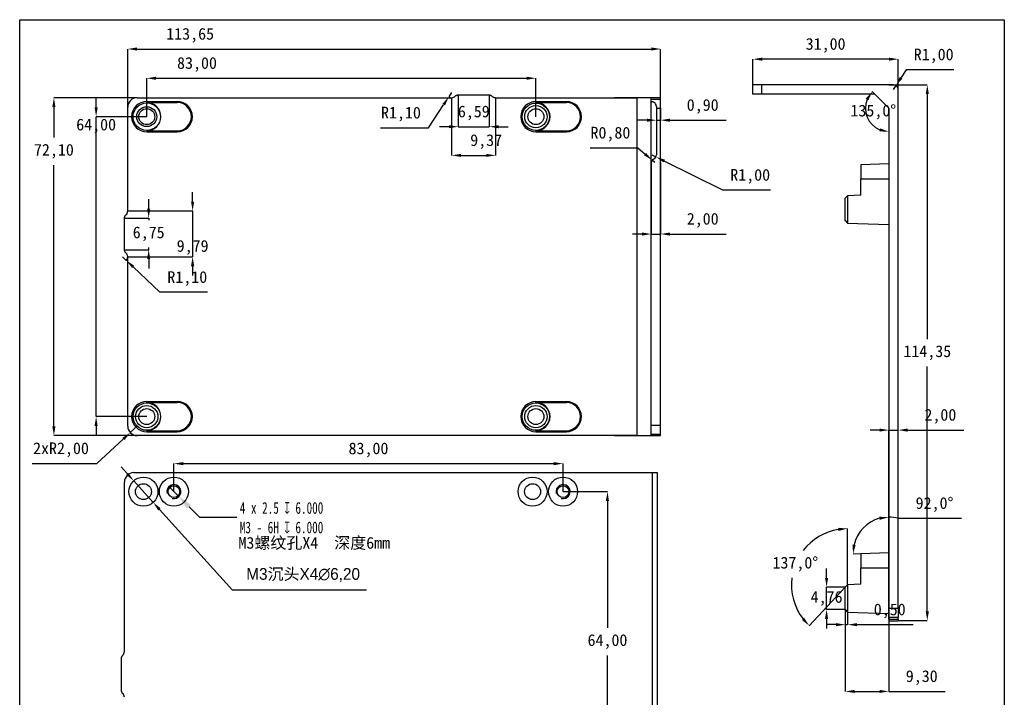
# Model space of a CAD drawing. Header units: millimetres. Extents: x 2 to 212, y 3 to 300.
# Tile 9 of 9: x 2 to 212, y 155 to 300. Entities that reach past the tile are written whole.
import ezdxf

# ---------------------------------------------------------------- set-up
doc = ezdxf.new("R2010")
doc.units = ezdxf.units.MM
doc.header["$PDSIZE"] = -1
doc.styles.add('SLDTEXTSTYLE1', font='TXT', dxfattribs={"width": 0.7})
doc.styles.add('标注2.5', font='simhei.ttf', dxfattribs={"height": 2.5})
doc.dimstyles.new('SLDDIMSTYLE0', dxfattribs={"dimtxt": 2.5, "dimasz": 3.302, "dimexe": 0, "dimexo": 0.0625, "dimtad": 0, "dimtih": 1, "dimtoh": 1, "dimdec": 6, "dimrnd": 1e-09, "dimzin": 12, "dimdsep": 46, "dimtxsty": 'SLDTEXTSTYLE1', "dimblk1": 'NONE', "dimsah": 1, "dimcen": 0, "dimadec": 0, "dimazin": 3, "dimtfac": 1, "dimtdec": 3, "dimtmove": 0, "dimatfit": 3, "dimldrblk": 'NONE', "dimfxl": 1, "dimfrac": 2, "dimtolj": 1, "dimtzin": 12, "dimarcsym": 0})
doc.dimstyles.new('标注绿色', dxfattribs={"dimtxt": 2.5, "dimasz": 2, "dimexe": 0, "dimexo": 0, "dimgap": 1.524, "dimtad": 1, "dimtih": 1, "dimtoh": 1, "dimzin": 1, "dimtxsty": '标注2.5', "dimcen": 2.5, "dimclrd": 3, "dimclre": 3, "dimclrt": 3, "dimadec": 1, "dimazin": 0, "dimtfac": 1, "dimtmove": 0, "dimatfit": 3, "dimfxl": 1, "dimtzin": 1, "dimarcsym": 0})

# ---------------------------------------------------------------- blocks, each defined once
blk = doc.blocks.new('*D55')
at = {"color": 0, "linetype": 'Continuous', "lineweight": -2, "transparency": 16777216}
for p, q in [((34.02, 199.71), (35.79, 197.95)), ((40.46, 193.28), (38.13, 195.61)), ((48.34, 193.28), (40.46, 193.28))]:
    blk.add_line(p, q, dxfattribs=at)
at = {"color": 0, "linetype": 'Continuous', "transparency": 16777216}
blk.add_solid([(38.52, 196), (37.74, 195.22), (35.79, 197.95)], dxfattribs=at)
at = {"layer": 'Defpoints', "color": 0, "linetype": 'Continuous', "transparency": 16777216}
for p in [(34.02, 199.71), (35.79, 197.95)]:
    blk.add_point(p, dxfattribs=at)
at = {"color": 0, "linetype": 'Continuous', "lineweight": -3, "transparency": 16777216, "insert": (48.96, 196.61), "char_height": 2.5, "attachment_point": 1, "style": 'SLDTEXTSTYLE1'}
blk.add_mtext('\\A1;4 x 2.5 {\\fGDT;x} 6.000\\PM3 - 6H {\\fGDT;x} 6.000\\P', dxfattribs=at)
blk = doc.blocks.new('_None')
blk = doc.blocks.new('*D56')
at = {"color": 3, "lineweight": -2, "transparency": 16777216}
for p, q in [((25.06, 280.89), (25.06, 293.28)), ((27.06, 293.28), (136.71, 293.28)), ((138.71, 280.89), (138.71, 293.28))]:
    blk.add_line(p, q, dxfattribs=at)
at = {"color": 3, "transparency": 16777216}
for points in [[(27.06, 293.61), (27.06, 292.94), (25.06, 293.28)], [(136.71, 293.61), (136.71, 292.94), (138.71, 293.28)]]:
    blk.add_solid(points, dxfattribs=at)
at = {"layer": 'Defpoints', "color": 0, "transparency": 16777216}
for p in [(138.71, 293.28), (25.06, 280.89), (138.71, 280.89)]:
    blk.add_point(p, dxfattribs=at)
at = {"color": 3, "transparency": 16777216, "insert": (38.37, 296.2), "char_height": 2.5, "attachment_point": 5, "style": '标注2.5'}
blk.add_mtext('113,65', dxfattribs=at)
blk = doc.blocks.new('*D57')
at = {"color": 3, "lineweight": -2, "transparency": 16777216}
for p, q in [((27.06, 282.89), (9.31, 282.89)), ((9.31, 280.89), (9.31, 274.38)), ((9.31, 212.79), (9.31, 268.51)), ((27.06, 210.79), (9.31, 210.79))]:
    blk.add_line(p, q, dxfattribs=at)
at = {"color": 3, "transparency": 16777216}
for points in [[(8.97, 280.89), (9.64, 280.89), (9.31, 282.89)], [(8.97, 212.79), (9.64, 212.79), (9.31, 210.79)]]:
    blk.add_solid(points, dxfattribs=at)
at = {"layer": 'Defpoints', "color": 0, "transparency": 16777216}
for p in [(27.06, 282.89), (9.31, 210.79), (27.06, 210.79)]:
    blk.add_point(p, dxfattribs=at)
at = {"color": 3, "transparency": 16777216, "insert": (9.31, 271.45), "char_height": 2.5, "attachment_point": 5, "style": '标注2.5'}
blk.add_mtext('72,10', dxfattribs=at)
blk = doc.blocks.new('*D58')
at = {"color": 3, "lineweight": -2, "transparency": 16777216}
for p, q in [((18.32, 280.84), (18.32, 282.84)), ((29.11, 278.84), (18.32, 278.84)), ((18.32, 214.84), (18.32, 278.84)), ((29.11, 214.84), (18.32, 214.84)), ((18.32, 212.84), (18.32, 210.84))]:
    blk.add_line(p, q, dxfattribs=at)
at = {"color": 3, "transparency": 16777216}
for points in [[(17.99, 280.84), (18.65, 280.84), (18.32, 278.84)], [(17.99, 212.84), (18.65, 212.84), (18.32, 214.84)]]:
    blk.add_solid(points, dxfattribs=at)
at = {"layer": 'Defpoints', "color": 0, "transparency": 16777216}
for p in [(18.32, 278.84), (29.11, 278.84), (29.11, 214.84)]:
    blk.add_point(p, dxfattribs=at)
at = {"color": 3, "transparency": 16777216, "insert": (18.32, 276.84), "char_height": 2.5, "attachment_point": 5, "style": '标注2.5'}
blk.add_mtext('64,00', dxfattribs=at)
blk = doc.blocks.new('*D59')
at = {"color": 3, "lineweight": -2, "transparency": 16777216}
for p, q in [((29.11, 278.84), (29.11, 287.04)), ((31.11, 287.04), (110.11, 287.04)), ((112.11, 278.84), (112.11, 287.04))]:
    blk.add_line(p, q, dxfattribs=at)
at = {"color": 3, "transparency": 16777216}
for points in [[(31.11, 287.37), (31.11, 286.7), (29.11, 287.04)], [(110.11, 287.37), (110.11, 286.7), (112.11, 287.04)]]:
    blk.add_solid(points, dxfattribs=at)
at = {"layer": 'Defpoints', "color": 0, "transparency": 16777216}
for p in [(112.11, 287.04), (29.11, 278.84), (112.11, 278.84)]:
    blk.add_point(p, dxfattribs=at)
at = {"color": 3, "transparency": 16777216, "insert": (39.83, 289.97), "char_height": 2.5, "attachment_point": 5, "style": '标注2.5'}
blk.add_mtext('83,00', dxfattribs=at)
blk = doc.blocks.new('*D60')
at = {"color": 3, "lineweight": -2, "transparency": 16777216}
for p, q in [((23.96, 248.94), (24.76, 248.18)), ((31.9, 241.37), (26.21, 246.8)), ((42.09, 241.37), (31.9, 241.37))]:
    blk.add_line(p, q, dxfattribs=at)
blk.add_arc((23.96, 248.94), 1.1, 316.3697, 0, dxfattribs=at)
at = {"color": 3, "transparency": 16777216}
blk.add_solid([(26.44, 247.04), (25.98, 246.55), (24.76, 248.18)], dxfattribs=at)
at = {"layer": 'Defpoints', "color": 0, "transparency": 16777216}
for p in [(23.96, 248.94), (24.76, 248.18)]:
    blk.add_point(p, dxfattribs=at)
at = {"color": 3, "transparency": 16777216, "insert": (37.76, 244.3), "char_height": 2.5, "attachment_point": 5, "style": '标注2.5'}
blk.add_mtext('R1,10', dxfattribs=at)
blk = doc.blocks.new('*D61')
at = {"color": 3, "lineweight": -2, "transparency": 16777216}
for p, q in [((29.53, 259.21), (29.53, 261.21)), ((24.36, 257.21), (29.53, 257.21)), ((29.53, 257.21), (29.53, 256.76)), ((24.36, 250.46), (29.53, 250.46)), ((29.53, 250.46), (29.53, 250.9)), ((29.53, 248.46), (29.53, 246.46))]:
    blk.add_line(p, q, dxfattribs=at)
at = {"color": 3, "transparency": 16777216}
for points in [[(29.19, 259.21), (29.86, 259.21), (29.53, 257.21)], [(29.19, 248.46), (29.86, 248.46), (29.53, 250.46)]]:
    blk.add_solid(points, dxfattribs=at)
at = {"layer": 'Defpoints', "color": 0, "transparency": 16777216}
for p in [(24.36, 257.21), (24.36, 250.46), (29.53, 250.46)]:
    blk.add_point(p, dxfattribs=at)
at = {"color": 3, "transparency": 16777216, "insert": (29.53, 253.83), "char_height": 2.5, "attachment_point": 5, "style": '标注2.5'}
blk.add_mtext('6,75', dxfattribs=at)
blk = doc.blocks.new('*D62')
at = {"color": 3, "lineweight": -2, "transparency": 16777216}
for p, q in [((38.9, 260.73), (38.9, 262.73)), ((25.06, 258.73), (38.9, 258.73)), ((38.9, 258.73), (38.9, 248.94)), ((25.06, 248.94), (38.9, 248.94)), ((38.9, 246.94), (38.9, 244.94))]:
    blk.add_line(p, q, dxfattribs=at)
at = {"color": 3, "transparency": 16777216}
for points in [[(38.56, 260.73), (39.23, 260.73), (38.9, 258.73)], [(38.56, 246.94), (39.23, 246.94), (38.9, 248.94)]]:
    blk.add_solid(points, dxfattribs=at)
at = {"layer": 'Defpoints', "color": 0, "transparency": 16777216}
for p in [(25.06, 258.73), (25.06, 248.94), (38.9, 248.94)]:
    blk.add_point(p, dxfattribs=at)
at = {"color": 3, "transparency": 16777216, "insert": (38.9, 250.94), "char_height": 2.5, "attachment_point": 5, "style": '标注2.5'}
blk.add_mtext('9,79', dxfattribs=at)
blk = doc.blocks.new('*D63')
at = {"color": 3, "lineweight": -2, "transparency": 16777216}
for p, q in [((95.57, 283.49), (95.57, 276.7)), ((102.17, 283.49), (102.17, 276.7)), ((93.57, 276.7), (91.57, 276.7)), ((95.57, 276.7), (102.17, 276.7)), ((104.17, 276.7), (106.17, 276.7))]:
    blk.add_line(p, q, dxfattribs=at)
at = {"color": 3, "transparency": 16777216}
for points in [[(93.57, 277.03), (93.57, 276.37), (95.57, 276.7)], [(104.17, 277.03), (104.17, 276.37), (102.17, 276.7)]]:
    blk.add_solid(points, dxfattribs=at)
at = {"layer": 'Defpoints', "color": 0, "transparency": 16777216}
for p in [(95.57, 283.49), (102.17, 283.49), (102.17, 276.7)]:
    blk.add_point(p, dxfattribs=at)
at = {"color": 3, "transparency": 16777216, "insert": (98.87, 279.63), "char_height": 2.5, "attachment_point": 5, "style": '标注2.5'}
blk.add_mtext('6,59', dxfattribs=at)
blk = doc.blocks.new('*D64')
at = {"color": 3, "lineweight": -2, "transparency": 16777216}
for p, q in [((94.14, 282.89), (94.14, 270.58)), ((103.51, 282.89), (103.51, 270.58)), ((96.14, 270.58), (101.51, 270.58))]:
    blk.add_line(p, q, dxfattribs=at)
at = {"color": 3, "transparency": 16777216}
for points in [[(96.14, 270.91), (96.14, 270.25), (94.14, 270.58)], [(101.51, 270.91), (101.51, 270.25), (103.51, 270.58)]]:
    blk.add_solid(points, dxfattribs=at)
at = {"layer": 'Defpoints', "color": 0, "transparency": 16777216}
for p in [(94.14, 282.89), (103.51, 282.89), (103.51, 270.58)]:
    blk.add_point(p, dxfattribs=at)
at = {"color": 3, "transparency": 16777216, "insert": (101.51, 273.51), "char_height": 2.5, "attachment_point": 5, "style": '标注2.5'}
blk.add_mtext('9,37', dxfattribs=at)
blk = doc.blocks.new('*D65')
at = {"color": 3, "lineweight": -2, "transparency": 16777216}
for p, q in [((94.14, 283.99), (93.54, 283.07)), ((89.18, 276.45), (92.44, 281.4)), ((78.99, 276.45), (89.18, 276.45))]:
    blk.add_line(p, q, dxfattribs=at)
blk.add_arc((94.14, 283.99), 1.1, 236.662, 269.9987, dxfattribs=at)
at = {"color": 3, "transparency": 16777216}
blk.add_solid([(92.16, 281.58), (92.72, 281.22), (93.54, 283.07)], dxfattribs=at)
at = {"layer": 'Defpoints', "color": 0, "transparency": 16777216}
for p in [(94.14, 283.99), (93.54, 283.07)]:
    blk.add_point(p, dxfattribs=at)
at = {"color": 3, "transparency": 16777216, "insert": (83.33, 279.38), "char_height": 2.5, "attachment_point": 5, "style": '标注2.5'}
blk.add_mtext('R1,10', dxfattribs=at)
blk = doc.blocks.new('*D66')
at = {"color": 3, "lineweight": -2, "transparency": 16777216}
for p, q in [((136.71, 269.04), (136.71, 253.79)), ((138.71, 269.04), (138.71, 253.79)), ((134.71, 253.79), (132.71, 253.79)), ((136.71, 253.79), (138.71, 253.79)), ((140.71, 253.79), (152.67, 253.79))]:
    blk.add_line(p, q, dxfattribs=at)
at = {"color": 3, "transparency": 16777216}
for points in [[(134.71, 254.13), (134.71, 253.46), (136.71, 253.79)], [(140.71, 254.13), (140.71, 253.46), (138.71, 253.79)]]:
    blk.add_solid(points, dxfattribs=at)
at = {"layer": 'Defpoints', "color": 0, "transparency": 16777216}
for p in [(136.71, 269.04), (138.71, 269.04), (138.71, 253.79)]:
    blk.add_point(p, dxfattribs=at)
at = {"color": 3, "transparency": 16777216, "insert": (147.69, 256.73), "char_height": 2.5, "attachment_point": 5, "style": '标注2.5'}
blk.add_mtext('2,00', dxfattribs=at)
blk = doc.blocks.new('*D67')
at = {"color": 3, "lineweight": -2, "transparency": 16777216}
for p, q in [((137.81, 280.66), (137.81, 278.09)), ((138.71, 280.66), (138.71, 278.09)), ((135.81, 278.09), (133.81, 278.09)), ((137.81, 278.09), (138.71, 278.09)), ((140.71, 278.09), (152.67, 278.09))]:
    blk.add_line(p, q, dxfattribs=at)
at = {"color": 3, "transparency": 16777216}
for points in [[(135.81, 278.42), (135.81, 277.75), (137.81, 278.09)], [(140.71, 278.42), (140.71, 277.75), (138.71, 278.09)]]:
    blk.add_solid(points, dxfattribs=at)
at = {"layer": 'Defpoints', "color": 0, "transparency": 16777216}
for p in [(137.81, 280.66), (138.71, 280.66), (138.71, 278.09)]:
    blk.add_point(p, dxfattribs=at)
at = {"color": 3, "transparency": 16777216, "insert": (147.69, 281.02), "char_height": 2.5, "attachment_point": 5, "style": '标注2.5'}
blk.add_mtext('0,90', dxfattribs=at)
blk = doc.blocks.new('*D68')
at = {"color": 3, "lineweight": -2, "transparency": 16777216}
for p, q in [((136.81, 270.7), (137.71, 270.26)), ((151.96, 263.18), (139.5, 269.37)), ((162.15, 263.18), (151.96, 263.18))]:
    blk.add_line(p, q, dxfattribs=at)
at = {"color": 3, "transparency": 16777216}
blk.add_solid([(139.65, 269.66), (139.35, 269.07), (137.71, 270.26)], dxfattribs=at)
at = {"layer": 'Defpoints', "color": 0, "transparency": 16777216}
for p in [(136.81, 270.7), (137.71, 270.26)]:
    blk.add_point(p, dxfattribs=at)
at = {"color": 3, "transparency": 16777216, "insert": (157.82, 266.11), "char_height": 2.5, "attachment_point": 5, "style": '标注2.5'}
blk.add_mtext('R1,00', dxfattribs=at)
blk = doc.blocks.new('*D69')
at = {"color": 3, "lineweight": -2, "transparency": 16777216}
for p, q in [((123.68, 272.17), (133.87, 272.17)), ((133.87, 272.17), (135.39, 270.87)), ((137.51, 269.04), (136.91, 269.56))]:
    blk.add_line(p, q, dxfattribs=at)
at = {"color": 3, "transparency": 16777216}
blk.add_solid([(135.61, 271.12), (135.17, 270.61), (136.91, 269.56)], dxfattribs=at)
at = {"layer": 'Defpoints', "color": 0, "transparency": 16777216}
for p in [(136.91, 269.56), (137.51, 269.04)]:
    blk.add_point(p, dxfattribs=at)
at = {"color": 3, "transparency": 16777216, "insert": (128.01, 275.1), "char_height": 2.5, "attachment_point": 5, "style": '标注2.5'}
blk.add_mtext('R0,80', dxfattribs=at)
blk = doc.blocks.new('*D70')
at = {"color": 3, "lineweight": -2, "transparency": 16777216}
for p, q in [((27.06, 212.79), (25.6, 211.43)), ((18.49, 204.82), (24.13, 210.07)), ((4.66, 204.82), (18.49, 204.82))]:
    blk.add_line(p, q, dxfattribs=at)
at = {"color": 3, "transparency": 16777216}
blk.add_solid([(23.91, 210.31), (24.36, 209.82), (25.6, 211.43)], dxfattribs=at)
at = {"layer": 'Defpoints', "color": 0, "transparency": 16777216}
for p in [(27.06, 212.79), (25.6, 211.43)]:
    blk.add_point(p, dxfattribs=at)
at = {"color": 3, "transparency": 16777216, "insert": (10.82, 207.76), "char_height": 2.5, "attachment_point": 5, "style": '标注2.5'}
blk.add_mtext('2xR2,00', dxfattribs=at)
blk = doc.blocks.new('*D71')
at = {"color": 3, "lineweight": -2, "transparency": 16777216}
for p, q in [((34.91, 198.83), (34.91, 204.81)), ((36.91, 204.81), (115.91, 204.81)), ((117.91, 198.83), (117.91, 204.81))]:
    blk.add_line(p, q, dxfattribs=at)
at = {"color": 3, "transparency": 16777216}
for points in [[(36.91, 205.14), (36.91, 204.47), (34.91, 204.81)], [(115.91, 205.14), (115.91, 204.47), (117.91, 204.81)]]:
    blk.add_solid(points, dxfattribs=at)
at = {"layer": 'Defpoints', "color": 0, "transparency": 16777216}
for p in [(117.91, 204.81), (34.91, 198.83), (117.91, 198.83)]:
    blk.add_point(p, dxfattribs=at)
at = {"color": 3, "transparency": 16777216, "insert": (76.41, 207.74), "char_height": 2.5, "attachment_point": 5, "style": '标注2.5'}
blk.add_mtext('83,00', dxfattribs=at)
blk = doc.blocks.new('*D72')
at = {"color": 3, "lineweight": -2, "transparency": 16777216}
for p, q in [((117.91, 198.83), (127.38, 198.83)), ((127.38, 196.83), (127.38, 169.77)), ((127.38, 136.83), (127.38, 163.89)), ((117.91, 134.83), (127.38, 134.83))]:
    blk.add_line(p, q, dxfattribs=at)
at = {"color": 3, "transparency": 16777216}
for points in [[(127.04, 196.83), (127.71, 196.83), (127.38, 198.83)], [(127.04, 136.83), (127.71, 136.83), (127.38, 134.83)]]:
    blk.add_solid(points, dxfattribs=at)
at = {"layer": 'Defpoints', "color": 0, "transparency": 16777216}
for p in [(117.91, 198.83), (117.91, 134.83), (127.38, 134.83)]:
    blk.add_point(p, dxfattribs=at)
at = {"color": 3, "transparency": 16777216, "insert": (127.38, 166.83), "char_height": 2.5, "attachment_point": 5, "style": '标注2.5'}
blk.add_mtext('64,00', dxfattribs=at)
blk = doc.blocks.new('*D73')
at = {"color": 3, "lineweight": -2, "transparency": 16777216}
for p, q in [((24.99, 202.61), (23.64, 204.1)), ((26.33, 201.13), (30.49, 196.53)), ((47.41, 177.82), (31.83, 195.05)), ((76.01, 177.82), (47.41, 177.82))]:
    blk.add_line(p, q, dxfattribs=at)
at = {"color": 3, "transparency": 16777216}
for points in [[(25.23, 202.84), (24.74, 202.39), (26.33, 201.13)], [(32.08, 195.27), (31.58, 194.82), (30.49, 196.53)]]:
    blk.add_solid(points, dxfattribs=at)
at = {"layer": 'Defpoints', "color": 0, "transparency": 16777216}
for p in [(26.33, 201.13), (30.49, 196.53)]:
    blk.add_point(p, dxfattribs=at)
at = {"color": 3, "transparency": 16777216, "insert": (62.47, 181.04), "char_height": 2.5, "attachment_point": 5, "style": '标注2.5'}
blk.add_mtext('{\\fGulim|b0|i0|c134|p0;M3}沉头{\\fGulim|b0|i0|c134|p0;X4\\fGulim|b0|i0|c129|p0;∅6,20}', dxfattribs=at)
blk = doc.blocks.new('*D93')
at = {"color": 3, "lineweight": -2, "transparency": 16777216}
for p, q in [((187.4, 285.65), (195.59, 285.65)), ((195.59, 283.65), (195.59, 231.4)), ((195.59, 173.3), (195.59, 225.54)), ((189.4, 171.3), (195.59, 171.3))]:
    blk.add_line(p, q, dxfattribs=at)
at = {"color": 3, "transparency": 16777216}
for points in [[(195.26, 283.65), (195.93, 283.65), (195.59, 285.65)], [(195.26, 173.3), (195.93, 173.3), (195.59, 171.3)]]:
    blk.add_solid(points, dxfattribs=at)
at = {"layer": 'Defpoints', "color": 0, "transparency": 16777216}
for p in [(187.4, 285.65), (195.59, 285.65), (189.4, 171.3)]:
    blk.add_point(p, dxfattribs=at)
at = {"color": 3, "transparency": 16777216, "insert": (195.59, 228.47), "char_height": 2.5, "attachment_point": 5, "style": '标注2.5'}
blk.add_mtext('114,35', dxfattribs=at)
blk = doc.blocks.new('*D94')
at = {"color": 3, "lineweight": -2, "transparency": 16777216}
for p, q in [((191.09, 288.86), (190.01, 287.17)), ((201.28, 288.86), (191.09, 288.86)), ((188.4, 284.65), (188.94, 285.49))]:
    blk.add_line(p, q, dxfattribs=at)
blk.add_arc((188.4, 284.65), 1, 0, 57.4464, dxfattribs=at)
at = {"color": 3, "transparency": 16777216}
blk.add_solid([(189.73, 287.35), (190.3, 286.99), (188.94, 285.49)], dxfattribs=at)
at = {"layer": 'Defpoints', "color": 0, "transparency": 16777216}
for p in [(188.4, 284.65), (188.94, 285.49)]:
    blk.add_point(p, dxfattribs=at)
at = {"color": 3, "transparency": 16777216, "insert": (196.95, 291.8), "char_height": 2.5, "attachment_point": 5, "style": '标注2.5'}
blk.add_mtext('R1,00', dxfattribs=at)
blk = doc.blocks.new('*D95')
at = {"color": 3, "lineweight": -2, "transparency": 16777216}
for p, q in [((189.38, 193.14), (202.89, 193.14)), ((181.4, 185.56), (179.77, 185.5))]:
    blk.add_line(p, q, dxfattribs=at)
for start, end in [(74.9402, 90), (105.0598, 166.9402)]:
    blk.add_arc((187.4, 185.77), 7.63, start, end, dxfattribs=at)
at = {"color": 3, "transparency": 16777216}
for points in [[(185.37, 193.47), (185.46, 192.81), (187.4, 193.4)], [(180.3, 187.46), (179.63, 187.53), (179.77, 185.5)]]:
    blk.add_solid(points, dxfattribs=at)
at = {"layer": 'Defpoints', "color": 0, "transparency": 16777216}
for p in [(187.4, 275.85), (180.7, 189.43), (181.4, 185.56), (187.4, 185.77), (187.4, 174)]:
    blk.add_point(p, dxfattribs=at)
at = {"color": 3, "transparency": 16777216, "insert": (197.13, 196.07), "char_height": 2.5, "attachment_point": 5, "style": '标注2.5'}
blk.add_mtext('92,0°', dxfattribs=at)
blk = doc.blocks.new('*D96')
at = {"color": 3, "lineweight": -2, "transparency": 16777216}
for p, q in [((178.1, 173.66), (178.1, 156.2)), ((187.4, 173.66), (187.4, 156.2)), ((180.1, 156.2), (185.4, 156.2)), ((187.4, 156.2), (199.43, 156.2))]:
    blk.add_line(p, q, dxfattribs=at)
at = {"color": 3, "transparency": 16777216}
for points in [[(180.1, 156.53), (180.1, 155.87), (178.1, 156.2)], [(185.4, 156.53), (185.4, 155.87), (187.4, 156.2)]]:
    blk.add_solid(points, dxfattribs=at)
at = {"layer": 'Defpoints', "color": 0, "transparency": 16777216}
for p in [(178.1, 173.66), (187.4, 173.66), (187.4, 156.2)]:
    blk.add_point(p, dxfattribs=at)
at = {"color": 3, "transparency": 16777216, "insert": (194.41, 159.14), "char_height": 2.5, "attachment_point": 5, "style": '标注2.5'}
blk.add_mtext('9,30', dxfattribs=at)
blk = doc.blocks.new('*D97')
at = {"color": 3, "lineweight": -2, "transparency": 16777216}
for p, q in [((178.6, 178.96), (178.6, 190.94)), ((178.1, 178.43), (170.43, 170.2))]:
    blk.add_line(p, q, dxfattribs=at)
for start, end in [(99.5771, 142.298), (173.0243, 217.4229)]:
    blk.add_arc((178.6, 178.96), 11.98, start, end, dxfattribs=at)
at = {"color": 3, "transparency": 16777216}
for points in [[(176.58, 191.11), (176.63, 190.44), (178.6, 190.94)], [(169.33, 171.91), (168.84, 171.46), (170.43, 170.2)]]:
    blk.add_solid(points, dxfattribs=at)
at = {"layer": 'Defpoints', "color": 0, "transparency": 16777216}
for p in [(170.03, 187.33), (178.6, 178.96), (178.6, 178.96), (178.1, 178.43), (178.6, 173.13)]:
    blk.add_point(p, dxfattribs=at)
at = {"color": 3, "transparency": 16777216, "insert": (167.45, 183.35), "char_height": 2.5, "attachment_point": 5, "style": '标注2.5'}
blk.add_mtext('137,0°', dxfattribs=at)
blk = doc.blocks.new('*D98')
at = {"color": 3, "lineweight": -2, "transparency": 16777216}
for p, q in [((178.1, 173.66), (178.1, 170.45)), ((178.6, 173.66), (178.6, 170.45)), ((176.1, 170.45), (174.1, 170.45)), ((178.1, 170.45), (178.6, 170.45)), ((180.6, 170.45), (192.56, 170.45))]:
    blk.add_line(p, q, dxfattribs=at)
at = {"color": 3, "transparency": 16777216}
for points in [[(176.1, 170.78), (176.1, 170.11), (178.1, 170.45)], [(180.6, 170.78), (180.6, 170.11), (178.6, 170.45)]]:
    blk.add_solid(points, dxfattribs=at)
at = {"layer": 'Defpoints', "color": 0, "transparency": 16777216}
for p in [(178.1, 173.66), (178.6, 173.66), (178.6, 170.45)]:
    blk.add_point(p, dxfattribs=at)
at = {"color": 3, "transparency": 16777216, "insert": (187.58, 173.38), "char_height": 2.5, "attachment_point": 5, "style": '标注2.5'}
blk.add_mtext('0,50', dxfattribs=at)
blk = doc.blocks.new('*D99')
at = {"color": 3, "lineweight": -2, "transparency": 16777216}
for p, q in [((174.11, 180.43), (174.11, 182.43)), ((178.1, 178.43), (174.11, 178.43)), ((174.11, 173.66), (174.11, 178.43)), ((178.1, 173.66), (174.11, 173.66)), ((174.11, 171.66), (174.11, 169.66))]:
    blk.add_line(p, q, dxfattribs=at)
at = {"color": 3, "transparency": 16777216}
for points in [[(173.78, 180.43), (174.45, 180.43), (174.11, 178.43)], [(173.78, 171.66), (174.45, 171.66), (174.11, 173.66)]]:
    blk.add_solid(points, dxfattribs=at)
at = {"layer": 'Defpoints', "color": 0, "transparency": 16777216}
for p in [(174.11, 178.43), (178.1, 178.43), (178.1, 173.66)]:
    blk.add_point(p, dxfattribs=at)
at = {"color": 3, "transparency": 16777216, "insert": (174.11, 176.05), "char_height": 2.5, "attachment_point": 5, "style": '标注2.5'}
blk.add_mtext('4,76', dxfattribs=at)
blk = doc.blocks.new('*D100')
at = {"color": 3, "lineweight": -2, "transparency": 16777216}
for p, q in [((158.4, 284.65), (158.4, 291.11)), ((187.4, 291.11), (160.4, 291.11)), ((189.4, 284.65), (189.4, 291.11))]:
    blk.add_line(p, q, dxfattribs=at)
at = {"color": 3, "transparency": 16777216}
for points in [[(160.4, 291.44), (160.4, 290.78), (158.4, 291.11)], [(187.4, 291.44), (187.4, 290.78), (189.4, 291.11)]]:
    blk.add_solid(points, dxfattribs=at)
at = {"layer": 'Defpoints', "color": 0, "transparency": 16777216}
for p in [(158.4, 291.11), (158.4, 284.65), (189.4, 284.65)]:
    blk.add_point(p, dxfattribs=at)
at = {"color": 3, "transparency": 16777216, "insert": (173.9, 294.05), "char_height": 2.5, "attachment_point": 5, "style": '标注2.5'}
blk.add_mtext('31,00', dxfattribs=at)
blk = doc.blocks.new('*D101')
at = {"color": 3, "lineweight": -2, "transparency": 16777216}
for p, q in [((184.4, 283.65), (183.85, 284.19)), ((187.4, 275.85), (187.4, 275.63))]:
    blk.add_line(p, q, dxfattribs=at)
blk.add_arc((187.4, 280.65), 5.02, 157.9827, 247.0173, dxfattribs=at)
at = {"color": 3, "transparency": 16777216}
for points in [[(182.47, 282.71), (183.02, 282.34), (183.85, 284.19)], [(185.51, 276.35), (185.37, 275.7), (187.4, 275.63)]]:
    blk.add_solid(points, dxfattribs=at)
at = {"layer": 'Defpoints', "color": 0, "transparency": 16777216}
for p in [(184.4, 283.65), (182.38, 280.65), (187.4, 280.65), (187.4, 280.65), (187.4, 275.85)]:
    blk.add_point(p, dxfattribs=at)
at = {"color": 3, "transparency": 16777216, "insert": (184.08, 279.82), "char_height": 2.5, "attachment_point": 5, "style": '标注2.5'}
blk.add_mtext('135,0°', dxfattribs=at)
blk = doc.blocks.new('*D102')
at = {"color": 3, "lineweight": -2, "transparency": 16777216}
for p, q in [((185.4, 211.96), (183.4, 211.96)), ((187.4, 174), (187.4, 211.96)), ((187.4, 211.96), (189.4, 211.96)), ((189.4, 174), (189.4, 211.96)), ((191.4, 211.96), (203.36, 211.96))]:
    blk.add_line(p, q, dxfattribs=at)
at = {"color": 3, "transparency": 16777216}
for points in [[(185.4, 212.29), (185.4, 211.63), (187.4, 211.96)], [(191.4, 212.29), (191.4, 211.63), (189.4, 211.96)]]:
    blk.add_solid(points, dxfattribs=at)
at = {"layer": 'Defpoints', "color": 0, "transparency": 16777216}
for p in [(189.4, 211.96), (187.4, 174), (189.4, 174)]:
    blk.add_point(p, dxfattribs=at)
at = {"color": 3, "transparency": 16777216, "insert": (198.38, 214.9), "char_height": 2.5, "attachment_point": 5, "style": '标注2.5'}
blk.add_mtext('2,00', dxfattribs=at)

msp = doc.modelspace()

# ---------------------------------------------------------------- linework, layer by layer
at = {"color": 7, "linetype": 'Continuous', "lineweight": -3}
for p, q in [((158.4003254, 283.64528), (158.4003254, 285.64528)), ((160.2771131, 285.64528), (158.4003254, 285.64528)), ((160.2771131, 283.64528), (160.2771131, 285.64528)), ((187.4009363, 285.64528), (160.2771131, 285.64528)), ((188.4003254, 285.64528), (187.4009363, 285.64528)), ((160.2771131, 283.64528), (158.4003254, 283.64528)), ((184.4003254, 283.64528), (160.2771131, 283.64528)), ((187.4003254, 280.64528), (184.4003254, 283.64528)), ((189.4003254, 173.9952793), (189.4003254, 284.64528)), ((27.0638282, 282.8899586), (94.1447881, 282.8899586)), ((29.1138337, 281.8552244), (29.1138337, 282.064749)), ((29.1138337, 282.064749), (35.6138337, 282.064749)), ((29.1138337, 281.8552244), (35.6138337, 281.8552244)), ((35.6138337, 281.8552244), (35.6138337, 282.064749)), ((95.5734978, 283.4899586), (102.1090477, 283.4899586)), ((103.5106059, 282.8899586), (128.9138352, 282.8899512)), ((112.1138332, 281.8552244), (112.1138332, 282.064749)), ((112.1138332, 282.064749), (118.6138332, 282.064749)), ((112.1138332, 281.8552244), (118.6138332, 281.8552244)), ((118.6138332, 281.8552244), (118.6138332, 282.064749)), ((128.9138352, 282.8899512), (128.9138352, 282.8899586)), ((138.7138288, 282.8899586), (128.9138352, 282.8899586)), ((128.9138352, 282.8899512), (133.7138288, 282.8899512)), ((136.7138288, 282.8532974), (133.7138288, 282.8899512)), ((133.7138288, 210.7899934), (133.7138288, 282.8899512)), ((136.7138288, 282.5585621), (136.7138288, 282.8532974)), ((136.7138288, 282.0001919), (136.7138288, 282.5585621)), ((136.7138288, 282.5585621), (138.7138288, 282.5585621)), ((136.7138288, 282.0001919), (136.8138352, 282.0001919)), ((136.7138288, 269.0679896), (136.7138288, 282.0001919)), ((138.7138288, 282.5585621), (138.7138288, 282.8899586)), ((138.7138288, 280.6587039), (138.7138288, 282.5585621)), ((25.0638282, 258.7263159), (25.0638282, 280.8899586)), ((137.8138352, 281.0001919), (137.8138352, 280.6587039)), ((137.8138352, 280.6587039), (138.7138288, 280.6587039)), ((137.8138352, 280.6587039), (137.8138352, 270.7001919)), ((138.7138288, 213.0212406), (138.7138288, 280.6587039)), ((187.4003254, 280.64528), (187.4003254, 275.8452863)), ((29.1138337, 275.8247474), (29.1138337, 275.6152227)), ((29.1138337, 275.8247474), (35.6138337, 275.8247474)), ((29.1138337, 275.6152227), (35.6138337, 275.6152227)), ((35.6138337, 275.8247474), (35.6138337, 275.6152227)), ((112.1138332, 275.8247474), (112.1138332, 275.6152227)), ((112.1138332, 275.8247474), (118.6138332, 275.8247474)), ((112.1138332, 275.6152227), (118.6138332, 275.6152227)), ((118.6138332, 275.8247474), (118.6138332, 275.6152227)), ((187.4009363, 275.8452863), (187.4003254, 275.8452863)), ((187.4003254, 275.8452863), (187.4003254, 173.9952793)), ((136.7138288, 213.0212406), (136.7138288, 269.0418768)), ((187.4003254, 268.7700474), (181.4003254, 268.5605228)), ((181.4003254, 268.5605228), (181.4003254, 265.5452843)), ((181.4003254, 262.0605228), (181.4003254, 265.5452843)), ((181.4003254, 265.5452843), (187.4003254, 265.5452843)), ((178.6000208, 261.962734), (178.1003254, 261.4268763)), ((178.1003254, 256.6636923), (178.1003254, 261.4268763)), ((181.4003254, 262.0605228), (178.6000208, 261.962734)), ((178.6000208, 261.962734), (178.6000208, 256.1278345)), ((24.3638282, 250.4559343), (24.3638282, 257.2060074)), ((178.1003254, 256.6636923), (178.6000208, 256.1278345)), ((178.6000208, 256.1278345), (187.4003254, 255.8205211)), ((25.0638282, 212.7899859), (25.0638282, 248.9356259)), ((29.1138337, 217.8552239), (29.1138337, 218.0647485)), ((29.1138337, 218.0647485), (35.6138337, 218.0647485)), ((29.1138337, 217.8552239), (35.6138337, 217.8552239)), ((35.6138337, 217.8552239), (35.6138337, 218.0647485)), ((112.1138332, 217.8552239), (112.1138332, 218.0647485)), ((112.1138332, 218.0647485), (118.6138332, 218.0647485)), ((112.1138332, 217.8552239), (118.6138332, 217.8552239)), ((118.6138332, 217.8552239), (118.6138332, 218.0647485)), ((136.7138288, 213.0212406), (138.7138288, 213.0212406)), ((136.7138288, 211.1213824), (136.7138288, 213.0212406)), ((138.7138288, 211.1213824), (138.7138288, 213.0212406)), ((128.9138352, 210.7899859), (27.0638282, 210.7899859)), ((29.1138337, 211.8247469), (29.1138337, 211.6152222)), ((29.1138337, 211.8247469), (35.6138337, 211.8247469)), ((29.1138337, 211.6152222), (35.6138337, 211.6152222)), ((35.6138337, 211.8247469), (35.6138337, 211.6152222)), ((112.1138332, 211.8247469), (112.1138332, 211.6152222)), ((112.1138332, 211.8247469), (118.6138332, 211.8247469)), ((112.1138332, 211.6152222), (118.6138332, 211.6152222)), ((118.6138332, 211.8247469), (118.6138332, 211.6152222)), ((133.7138288, 210.7899934), (128.9138352, 210.7899859)), ((128.9138352, 210.7899859), (138.7138288, 210.7899859)), ((133.7138288, 210.7899934), (136.7138288, 210.8266471)), ((136.7138288, 211.1213824), (138.7138288, 211.1213824)), ((136.7138288, 210.8266471), (136.7138288, 211.1213824)), ((138.7138288, 210.7899859), (138.7138288, 211.1213824)), ((26.3574974, 202.8796268), (137.007498, 202.8796268)), ((137.007498, 130.7796541), (137.007498, 202.8796268)), ((137.007498, 202.8796268), (138.007498, 202.8796268)), ((138.007498, 202.8796268), (138.007498, 130.7796541)), ((24.3574974, 164.7339868), (24.3574974, 200.8796268)), ((187.4003254, 185.7700479), (181.4003254, 185.5605233)), ((181.4003254, 185.5605233), (181.4003254, 182.5452848)), ((181.4003254, 182.5452848), (187.4003254, 182.5452848)), ((181.4003254, 179.0605233), (181.4003254, 182.5452848)), ((178.6000208, 178.9627345), (178.1003254, 178.4268768)), ((181.4003254, 179.0605233), (178.6000208, 178.9627345)), ((178.6000208, 178.9627345), (178.6000208, 173.127835)), ((178.1003254, 173.6636928), (178.1003254, 178.4268768)), ((178.1003254, 173.6636928), (178.6000208, 173.127835)), ((178.6000208, 173.127835), (187.4003254, 172.8205216)), ((187.4003254, 173.9952793), (189.4003254, 173.9952793)), ((187.4003254, 171.9952793), (187.4003254, 173.9952793)), ((189.4003254, 173.9952793), (189.4003254, 171.9952793)), ((187.4003254, 171.6101814), (187.4003254, 171.9952856)), ((189.4003254, 171.9952793), (187.4003254, 171.9952793)), ((187.4003254, 171.6101814), (189.4003254, 171.6101814)), ((187.4003254, 171.2952793), (189.4003254, 171.2952793)), ((189.4003254, 171.6101814), (189.4003254, 171.9952856)), ((23.6574974, 163.2136784), (23.6574974, 156.4636053))]:
    msp.add_line(p, q, dxfattribs=at)
msp.add_lwpolyline([(2.0169674, 299.5356146), (212.0169674, 299.5356146), (212.0169674, 2.5356146), (2.0169674, 2.5356146)], close=True)
for centre, radius in [((29.1138337, 278.8399859), 2.9269616), ((112.1138332, 278.8399859), 2.9174497), ((29.1138337, 278.8399859), 2.127449), ((29.1138337, 278.8399859), 1.7), ((112.1138332, 278.8399859), 2.381592), ((112.1138332, 278.8399859), 1.7), ((29.1138337, 214.8399854), 2.9174497), ((29.1138337, 214.8399854), 2.381592), ((29.1138337, 214.8399854), 1.7), ((112.1138332, 214.8399854), 2.9174497), ((112.1138332, 214.8399854), 2.381592), ((112.1138332, 214.8399854), 1.7), ((28.4075029, 198.8296273), 3.1), ((34.9075029, 198.8296273), 3.1), ((111.4075024, 198.8296273), 3.1), ((117.9075024, 198.8296273), 3.1), ((28.4075029, 198.8296273), 1.7), ((34.9075029, 198.8296273), 1.25), ((111.4075024, 198.8296273), 1.7), ((117.9075024, 198.8296273), 1.25)]:
    msp.add_circle(centre, radius, dxfattribs=at)
for centre, radius, start, end in [((188.4003254, 284.64528), 1, 360, 90), ((27.0638282, 280.8899586), 2, 90, 180), ((29.1138337, 278.8399859), 3.2247632, 90, 270), ((29.1138337, 278.8399859), 3.0152385, 270, 90), ((35.6138337, 278.8399859), 3.2247632, 270, 90), ((35.6138337, 278.8399859), 3.0152385, 270, 90), ((94.1448138, 283.990769), 1.1008104, 269.998666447, 315.562386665), ((112.1138332, 278.8399859), 3.2247632, 90, 270), ((112.1138332, 278.8399859), 3.0152385, 270, 90), ((118.6138332, 278.8399859), 3.2247632, 270, 90), ((118.6138332, 278.8399859), 3.0152385, 270, 90), ((137.5138288, 269.0418768), 0.8, 112.885161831, 180), ((136.8138352, 270.7001919), 1, 292.885161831, 0), ((23.9631368, 258.7262574), 1.1006977, 310.551191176, 0), ((23.9631369, 248.9356845), 1.1006976, 0, 49.448811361), ((29.1138337, 214.8399854), 3.2247632, 90, 270), ((29.1138337, 214.8399854), 3.0152385, 270, 90), ((35.6138337, 214.8399854), 3.2247632, 270, 90), ((35.6138337, 214.8399854), 3.0152385, 270, 90), ((112.1138332, 214.8399854), 3.2247632, 90, 270), ((112.1138332, 214.8399854), 3.0152385, 270, 90), ((118.6138332, 214.8399854), 3.2247632, 270, 90), ((118.6138332, 214.8399854), 3.0152385, 270, 90), ((27.0638282, 212.7899859), 2, 180, 270), ((26.3574974, 200.8796268), 2, 90, 180), ((34.9075029, 198.8296273), 1.5, 255, 195), ((117.9075024, 198.8296273), 1.5, 255, 195), ((23.2568061, 164.7339282), 1.1006976, 310.551188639, 0), ((23.256806, 154.9433553), 1.1006977, 0, 49.448808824)]:
    msp.add_arc(centre, radius, start, end, dxfattribs=at)
for points in [[(94.9308069, 283.2200562), (94.9724929, 283.262574), (95.0645931, 283.3395192), (95.2226362, 283.4252183), (95.3944888, 283.4780636), (95.5139412, 283.4899586), (95.5734978, 283.4899586)], [(102.1090477, 283.4899586), (102.1671972, 283.4899586), (102.283812, 283.4786225), (102.4519156, 283.4282294), (102.6071534, 283.3464014), (102.6982726, 283.2727948), (102.7397492, 283.232056)], [(102.7397492, 283.232056), (102.7906214, 283.1820888), (102.9015453, 283.0912588), (103.0902144, 282.9866099), (103.2950398, 282.9167302), (103.4386543, 282.8946701), (103.5106059, 282.8899586)], [(24.3638282, 257.2060074), (24.3638282, 257.2706242), (24.3778464, 257.4002907), (24.4399815, 257.5854319), (24.5402516, 257.7529996), (24.6296408, 257.847923), (24.6787303, 257.8899193)], [(24.6787303, 249.7720225), (24.6296408, 249.8140188), (24.5402516, 249.9089422), (24.4399815, 250.0765099), (24.3778464, 250.2616511), (24.3638282, 250.3913176), (24.3638282, 250.4559343)], [(187.4003254, 171.6101814), (187.4003254, 171.5610919), (187.4003254, 171.4717027), (187.4003254, 171.3714326), (187.4003254, 171.3092975), (187.4003254, 171.2952793), (187.4003254, 171.2952793)], [(189.4003254, 171.6101814), (189.4003254, 171.5610919), (189.4003254, 171.4717027), (189.4003254, 171.3714326), (189.4003254, 171.3092975), (189.4003254, 171.2952793), (189.4003254, 171.2952793)], [(23.9723995, 163.8975902), (23.92331, 163.8555939), (23.8339208, 163.7606705), (23.7336507, 163.5931028), (23.6715156, 163.4079616), (23.6574974, 163.2782951), (23.6574974, 163.2136784)], [(23.6574974, 156.4636053), (23.6574974, 156.3989885), (23.6715156, 156.269322), (23.7336507, 156.0841808), (23.8339208, 155.9166131), (23.92331, 155.8216897), (23.9723995, 155.7796934)]]:
    msp.add_open_spline(points, degree=3, dxfattribs=at)
msp.add_open_spline([(137.8138352, 281.0001919), (137.8138352, 281.1381864), (137.7854536, 281.2699405), (137.6845495, 281.5087813), (137.6121992, 281.6152562), (137.4358336, 281.7931655), (137.32993, 281.8666262), (137.1500276, 281.9442471), (137.0851876, 281.9650594), (136.9523999, 281.9928657), (136.884182, 282.0001919), (136.8138352, 282.0001919)], degree=3, knots=[0, 0, 0, 0, 0.25, 0.25, 0.5, 0.5, 0.75, 0.75, 0.875, 0.875, 1, 1, 1, 1], dxfattribs=at)

# ---------------------------------------------------------------- texts
at = {"insert": (48.6693344, 189.158416), "char_height": 2.5, "attachment_point": 1, "style": '标注2.5'}
msp.add_mtext_dynamic_manual_height_columns('M3螺纹孔X4  深度6mm', width=36.184348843, gutter_width=12.5, heights=[0], dxfattribs=at)

# ---------------------------------------------------------------- dimensions: what is measured, and where the dimension line sits
for base, p1, p2, picture, middle in [((138.7138288, 293.2752481), (25.0638282, 280.8899586), (138.7138288, 280.8899586), '*D56', (38.3699171, 293.2752481)), ((112.1138332, 287.0357977), (29.1138337, 278.8399859), (112.1138332, 278.8399859), '*D59', (39.8276711, 287.0357977)), ((102.1671972, 276.7003347), (95.5734978, 283.4899586), (102.1671972, 283.4899586), '*D63', (98.8703475, 276.7003347)), ((103.5106059, 270.5806131), (94.1448138, 282.8899586), (103.5106059, 282.8899586), '*D64', (101.5106059, 270.5806131)), ((138.7138288, 253.7929499), (136.7138288, 269.0418768), (138.7138288, 269.0418768), '*D66', (147.692885, 253.7929499))]:
    dim = msp.add_linear_dim(base=base, p1=p1, p2=p2, dimstyle='标注绿色')
    dim.commit()
    dim.dimension.update_dxf_attribs({"geometry": picture, "text_midpoint": middle, "dimtype": 160})
for base, p1, p2, angle, picture, middle in [((158.4003254, 291.1105389), (189.4003254, 284.64528), (158.4003254, 284.64528), 180, '*D100', (173.9003254, 294.0460558)), ((195.5927532, 285.64528), (189.4003254, 171.2952793), (187.4009363, 285.64528), 90, '*D93', (195.5927532, 228.4702796)), ((29.5269389, 250.4559343), (24.3638282, 257.2060074), (24.3638282, 250.4559343), 90, '*D61', (29.5269389, 253.8309709)), ((127.3756486, 134.8296268), (117.9075024, 198.8296273), (117.9075024, 134.8296268), 90, '*D72', (127.3756486, 166.8296271)), ((178.6000208, 170.4474801), (178.1003254, 173.6636928), (178.6000208, 173.6636928), 180, '*D98', (187.579077, 173.3829969)), ((187.4003254, 156.2002294), (178.1003254, 173.6636928), (187.4003254, 173.6636928), 180, '*D96', (194.4144939, 159.1357463))]:
    dim = msp.add_linear_dim(base=base, p1=p1, p2=p2, angle=angle, dimstyle='标注绿色')
    dim.commit()
    dim.dimension.update_dxf_attribs({"geometry": picture, "text_midpoint": middle})
for center, mpoint, picture, middle in [((188.4003254, 284.64528), (188.9384132, 285.4881687), '*D94', (196.9476297, 291.7952407)), ((137.5138288, 269.0418768), (136.9067448, 269.5628845), '*D69', (128.0144595, 275.1034397))]:
    dim = msp.add_radius_dim(center=center, mpoint=mpoint, dimstyle='标注绿色')
    dim.commit()
    dim.dimension.update_dxf_attribs({"geometry": picture, "text_midpoint": middle})
for center, mpoint, picture, middle in [((94.1448138, 283.990769), (93.5398333, 283.0711049), '*D65', (83.325896, 276.4476788)), ((136.8138352, 270.7001919), (137.7094614, 270.2553845), '*D68', (157.8209412, 263.1759159)), ((23.9631369, 248.9356845), (24.7598294, 248.1762002), '*D60', (37.7580814, 241.3683406))]:
    dim = msp.add_radius_dim(center=center, mpoint=mpoint, dimstyle='标注绿色')
    dim.commit()
    dim.dimension.update_dxf_attribs({"geometry": picture, "text_midpoint": middle, "dimtype": 164})
dim = msp.add_angular_dim_2l(base=(182.3807516, 280.64528), line1=((187.4003254, 280.64528), (187.4003254, 275.8452863)), line2=((187.4003254, 280.64528), (184.4003254, 283.64528)), dimstyle='标注绿色')
dim.commit()
dim.dimension.update_dxf_attribs({"geometry": '*D101', "text_midpoint": (184.075123, 276.8850738), "dimtype": 162})
for base, p1, p2, angle, picture, middle, dimtype in [((9.307593, 210.7899859), (27.0638282, 282.8899586), (27.0638282, 210.7899859), 90, '*D57', (9.307593, 271.4470597), 160), ((18.3210628, 278.8399859), (29.1138337, 214.8399854), (29.1138337, 278.8399859), 90, '*D58', (18.3210628, 276.8399859), 160), ((38.8952477, 248.9356259), (25.0638282, 258.7263159), (25.0638282, 248.9356259), 90, '*D62', (38.8952477, 250.9356259), 160), ((189.4003254, 211.9613852), (187.4003254, 173.9952793), (189.4003254, 173.9952793), 0, '*D102', (198.3793816, 211.9613852), 161), ((174.1116722, 178.4268768), (178.1003254, 173.6636928), (178.1003254, 178.4268768), 90, '*D99', (174.1116722, 176.0452848), 160)]:
    dim = msp.add_linear_dim(base=base, p1=p1, p2=p2, angle=angle, dimstyle='标注绿色')
    dim.commit()
    dim.dimension.update_dxf_attribs({"geometry": picture, "text_midpoint": middle, "dimtype": dimtype})
for base, p1, p2, picture, middle in [((138.7138288, 278.0864702), (137.8138352, 280.6587039), (138.7138288, 280.6587039), '*D67', (147.692885, 281.021987)), ((117.9075024, 204.805186), (34.9075029, 198.8296273), (117.9075024, 198.8296273), '*D71', (76.4075026, 207.7407028))]:
    dim = msp.add_linear_dim(base=base, p1=p1, p2=p2, dimstyle='标注绿色')
    dim.commit()
    dim.dimension.update_dxf_attribs({"geometry": picture, "text_midpoint": middle})
for base, line1, line2, picture, middle in [((180.7046387, 189.4307679), ((187.4003254, 275.8452863), (187.4003254, 173.9952793)), ((187.4003254, 185.7700479), (181.4003254, 185.5605233)), '*D95', (197.1346067, 196.074539)), ((170.0315321, 187.33411), ((178.6000208, 178.9627345), (178.6000208, 173.127835)), ((178.6000208, 178.9627345), (178.1003254, 178.4268768)), '*D97', (167.4544522, 183.3530907))]:
    dim = msp.add_angular_dim_2l(base=base, line1=line1, line2=line2, dimstyle='标注绿色')
    dim.commit()
    dim.dimension.update_dxf_attribs({"geometry": picture, "text_midpoint": middle})
dim = msp.add_radius_dim(center=(27.0638282, 212.7899859), mpoint=(25.5988494, 211.4284289), text='2x<>', dimstyle='标注绿色')
dim.commit()
dim.dimension.update_dxf_attribs({"geometry": '*D70', "text_midpoint": (10.8159358, 204.8229432), "dimtype": 164})
dim = msp.add_diameter_dim_2p(p1=(26.3279264, 201.1286187), p2=(30.4870794, 196.5306359), text='{\\fGulim|b0|i0|c134|p0;M3}沉头{\\fGulim|b0|i0|c134|p0;X4\\fGulim|b0|i0|c129|p0;<>}', dimstyle='标注绿色')
dim.commit()
dim.dimension.update_dxf_attribs({"geometry": '*D73', "text_midpoint": (62.4703022, 177.8218334), "dimtype": 163})
at = {"color": 7, "linetype": 'Continuous', "lineweight": -3}
dim = msp.add_diameter_dim_2p(p1=(34.0236194, 199.7135108), p2=(35.7913863, 197.9457438), text='4 x <> {\\fGDT;x} 6.000\\PM3 - 6H {\\fGDT;x} 6.000\\P', dimstyle='SLDDIMSTYLE0', override={"dimpost": '<>'}, dxfattribs=at)
dim.commit()
dim.dimension.update_dxf_attribs({"geometry": '*D55', "text_midpoint": (60.6064349, 193.2760106), "dimtype": 163})

doc.saveas('drawing.dxf')
